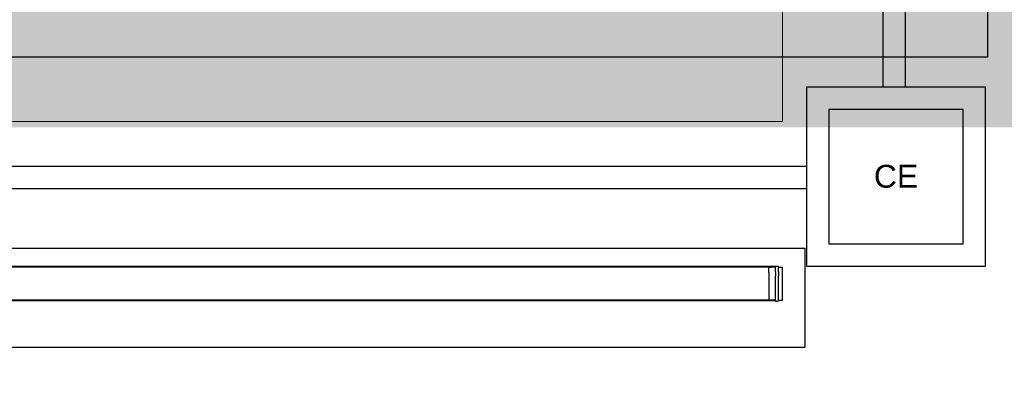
# Model space of a CAD drawing. Header units: millimetres. Extents: x -27714 to -5776, y 5810 to 9208.
# Tile 132 of 256: x -25235.24 to -25226.43, y 7010.98 to 7014.25. Entities that reach past the tile are written whole.
import ezdxf
from ezdxf.enums import TextEntityAlignment as Align

# ---------------------------------------------------------------- set-up
doc = ezdxf.new("R2010")
doc.units = ezdxf.units.MM
doc.linetypes.add('DASHED', pattern=[1.905, 1.27, -0.635])
for name, color, linetype, lineweight in [('AP-Condutos', 4, 'Continuous', 40), ('DI-Detalhes', 1, 'Continuous', 30), ('TQ-Condutos', 3, 'Continuous', 30)]:
    doc.layers.add(name, color=color, linetype=linetype, lineweight=lineweight)
for name, color, linetype in [('Simbolos', 5, 'Continuous'), ('Simbolos_int', 2, 'Continuous'), ('TEXTO', 7, 'Continuous'), ('TEXTO @ 20', 7, 'Continuous'), ('TEXTO @ 200', 7, 'Continuous'), ('TEXTO @ 25', 7, 'Continuous')]:
    doc.layers.add(name, color=color, linetype=linetype)
doc.styles.add('3', font='arial.ttf', dxfattribs={"height": 3})
doc.styles.add('5', font='arial.ttf', dxfattribs={"height": 5})
doc.styles.add('Arial', font='arial.ttf')

# ---------------------------------------------------------------- blocks, each defined once
blk = doc.blocks.new('*U153')
at = {"layer": 'TEXTO @ 20', "style": '3'}
blk.add_text('ESCALA 1:50', height=60, dxfattribs=at).set_placement((-25282.3642, 6998.8502))
at = {"layer": 'TEXTO @ 25', "style": '3'}
blk.add_text('ESCALA 1:50', height=75, dxfattribs=at).set_placement((-25274.8642, 6978.8502))
blk = doc.blocks.new('SIMBOLO NOMENCLATURA')
at = {"linetype": 'Continuous'}
blk.add_circle((-30, 0), 30, dxfattribs=at)
blk = doc.blocks.new('*U155')
at = {"layer": 'TEXTO @ 200', "linetype": 'Continuous', "xscale": 40, "yscale": 40, "zscale": 40}
blk.add_blockref('SIMBOLO NOMENCLATURA', (-23654.5269, 7584.9791), dxfattribs=at)
blk = doc.blocks.new('*U159')
at = {"layer": 'TEXTO @ 200', "linetype": 'Continuous', "xscale": 40, "yscale": 40, "zscale": 40}
blk.add_blockref('SIMBOLO NOMENCLATURA', (-23783.0676, 7189.4887), dxfattribs=at)
blk = doc.blocks.new('*U162')
at = {"layer": 'TEXTO @ 200', "style": '5'}
blk.add_text('1', height=1000, dxfattribs=at).set_placement((-24983.0676, 7189.4887), align=Align.MIDDLE_CENTER)

msp = doc.modelspace()

# ---------------------------------------------------------------- linework, layer by layer
at = {"color": 7, "linetype": 'Continuous', "lineweight": 0}
msp.add_lwpolyline([(-25228.4163, 7014.3428), (-25228.4163, 7013.3428), (-25304.6163, 7013.3428), (-25304.6163, 7014.3428)], dxfattribs=at)
at = {"layer": 'AP-Condutos'}
for p, q in [((-25228.4813, 7012.0428), (-25305.4013, 7012.0428)), ((-25228.4813, 7011.7428), (-25305.4013, 7011.7428))]:
    msp.add_line(p, q, dxfattribs=at)
at = {"layer": 'DI-Detalhes'}
for points in [[(-25246.2939, 7024.1181), (-25226.5829, 7024.1181), (-25226.5829, 7013.9161), (-25246.2939, 7013.9161), (-25246.2939, 7024.1181)], [(-25306.4278, 7012.2106), (-25228.2172, 7012.2106), (-25228.2172, 7011.3226), (-25306.4278, 7011.3226), (-25306.4278, 7012.2106)]]:
    msp.add_lwpolyline(points, dxfattribs=at)
at = {"layer": 'Simbolos'}
for p, q in [((-25228.5407, 7011.9928), (-25228.5407, 7012.0333)), ((-25228.5247, 7012.0388), (-25228.5347, 7012.0388)), ((-25228.5247, 7012.0388), (-25228.5147, 7012.0388)), ((-25228.4833, 7012.0388), (-25228.5147, 7012.0388)), ((-25228.4813, 7012.0408), (-25228.4813, 7012.0461)), ((-25228.4793, 7012.0481), (-25228.4565, 7012.0481)), ((-25228.4545, 7012.0408), (-25228.4545, 7012.0461)), ((-25228.4525, 7012.0388), (-25228.4237, 7012.0388)), ((-25228.4237, 7012.0388), (-25228.4163, 7012.0388)), ((-25228.4163, 7011.7468), (-25228.4163, 7012.0388)), ((-25228.5407, 7011.9928), (-25228.5407, 7011.7928)), ((-25228.5407, 7011.7928), (-25228.5407, 7011.7528)), ((-25228.5247, 7011.7468), (-25228.5347, 7011.7468)), ((-25228.5147, 7011.7468), (-25228.5247, 7011.7468)), ((-25228.5147, 7011.7468), (-25228.4833, 7011.7468)), ((-25228.4813, 7011.7448), (-25228.4813, 7011.7395)), ((-25228.4793, 7011.7375), (-25228.4565, 7011.7375)), ((-25228.4545, 7011.7448), (-25228.4545, 7011.7395)), ((-25228.4525, 7011.7468), (-25228.4237, 7011.7468)), ((-25228.4237, 7011.7468), (-25228.4163, 7011.7468))]:
    msp.add_line(p, q, dxfattribs=at)
at = {"layer": 'Simbolos', "linetype": 'Continuous'}
msp.add_lwpolyline([(-25228.2024, 7012.048), (-25226.6024, 7012.048), (-25226.6024, 7013.648), (-25228.2024, 7013.648), (-25228.2024, 7012.048), (-25228.2024, 7012.048)], dxfattribs=at)
at = {"layer": 'Simbolos'}
for points in [[(-25228.5347, 7012.0388), (-25228.5357, 7012.0387), (-25228.5367, 7012.0384), (-25228.5377, 7012.038), (-25228.5385, 7012.0374), (-25228.5393, 7012.0366), (-25228.5399, 7012.0358), (-25228.5403, 7012.0348), (-25228.5406, 7012.0338), (-25228.5407, 7012.0328)], [(-25228.4833, 7012.0388), (-25228.4829, 7012.0388), (-25228.4826, 7012.0389), (-25228.4823, 7012.039), (-25228.482, 7012.0392), (-25228.4817, 7012.0395), (-25228.4815, 7012.0398), (-25228.4814, 7012.0401), (-25228.4813, 7012.0404), (-25228.4813, 7012.0408)], [(-25228.4793, 7012.0481), (-25228.4796, 7012.048), (-25228.48, 7012.048), (-25228.4803, 7012.0478), (-25228.4806, 7012.0476), (-25228.4808, 7012.0474), (-25228.481, 7012.0471), (-25228.4812, 7012.0468), (-25228.4812, 7012.0464), (-25228.4813, 7012.0461)], [(-25228.4545, 7012.0461), (-25228.4545, 7012.0464), (-25228.4546, 7012.0468), (-25228.4547, 7012.0471), (-25228.4549, 7012.0474), (-25228.4552, 7012.0476), (-25228.4555, 7012.0478), (-25228.4558, 7012.048), (-25228.4561, 7012.048), (-25228.4565, 7012.0481)], [(-25228.4545, 7012.0408), (-25228.4544, 7012.0404), (-25228.4544, 7012.0401), (-25228.4542, 7012.0398), (-25228.454, 7012.0395), (-25228.4538, 7012.0392), (-25228.4535, 7012.039), (-25228.4532, 7012.0389), (-25228.4528, 7012.0388), (-25228.4525, 7012.0388)], [(-25228.5407, 7011.7528), (-25228.5406, 7011.7517), (-25228.5403, 7011.7507), (-25228.5399, 7011.7498), (-25228.5393, 7011.7489), (-25228.5385, 7011.7482), (-25228.5377, 7011.7476), (-25228.5367, 7011.7471), (-25228.5357, 7011.7469), (-25228.5347, 7011.7468)], [(-25228.4813, 7011.7448), (-25228.4813, 7011.7451), (-25228.4814, 7011.7455), (-25228.4815, 7011.7458), (-25228.4817, 7011.7461), (-25228.482, 7011.7463), (-25228.4823, 7011.7465), (-25228.4826, 7011.7467), (-25228.4829, 7011.7467), (-25228.4833, 7011.7468)], [(-25228.4813, 7011.7395), (-25228.4812, 7011.7391), (-25228.4812, 7011.7388), (-25228.481, 7011.7385), (-25228.4808, 7011.7382), (-25228.4806, 7011.7379), (-25228.4803, 7011.7377), (-25228.48, 7011.7376), (-25228.4796, 7011.7375), (-25228.4793, 7011.7375)], [(-25228.4565, 7011.7375), (-25228.4561, 7011.7375), (-25228.4558, 7011.7376), (-25228.4555, 7011.7377), (-25228.4552, 7011.7379), (-25228.4549, 7011.7382), (-25228.4547, 7011.7385), (-25228.4546, 7011.7388), (-25228.4545, 7011.7391), (-25228.4545, 7011.7395)], [(-25228.4525, 7011.7468), (-25228.4528, 7011.7467), (-25228.4532, 7011.7467), (-25228.4535, 7011.7465), (-25228.4538, 7011.7463), (-25228.454, 7011.7461), (-25228.4542, 7011.7458), (-25228.4544, 7011.7455), (-25228.4544, 7011.7451), (-25228.4545, 7011.7448)]]:
    msp.add_lwpolyline(points, dxfattribs=at)
at = {"layer": 'Simbolos_int'}
for p, q in [((-25228.4813, 7011.9988), (-25228.4813, 7012.0394)), ((-25228.4545, 7011.9988), (-25228.4545, 7012.04)), ((-25228.4813, 7011.9988), (-25228.4813, 7011.9588)), ((-25228.4813, 7011.7468), (-25228.4813, 7011.9588)), ((-25228.4545, 7011.9988), (-25228.4545, 7011.9588)), ((-25228.4545, 7011.7468), (-25228.4545, 7011.9588))]:
    msp.add_line(p, q, dxfattribs=at)
at = {"layer": 'Simbolos_int', "linetype": 'DASHED'}
msp.add_lwpolyline([(-25228.0024, 7012.248), (-25226.8024, 7012.248), (-25226.8024, 7013.448), (-25228.0024, 7013.448), (-25228.0024, 7012.248), (-25228.0024, 7012.248)], dxfattribs=at)
at = {"layer": 'TQ-Condutos'}
for p, q in [((-25227.5163, 7013.648), (-25227.5163, 7017.641)), ((-25227.3163, 7013.648), (-25227.3163, 7017.641)), ((-25266.6024, 7012.9428), (-25228.2024, 7012.9428)), ((-25266.6024, 7012.7428), (-25228.2024, 7012.7428))]:
    msp.add_line(p, q, dxfattribs=at)

# ---------------------------------------------------------------- block references
at = {"layer": 'TEXTO'}
for name in ['*U155', '*U159', '*U162', '*U153']:
    msp.add_blockref(name, (0, 0), dxfattribs=at)

# ---------------------------------------------------------------- texts
at = {"layer": 'Simbolos', "insert": (-25227.6, 7012.7474), "char_height": 0.20428, "width": 0.793158, "attachment_point": 7, "line_spacing_factor": 0.6, "style": 'Arial'}
msp.add_mtext('CE', dxfattribs=at)

doc.saveas('drawing.dxf')
